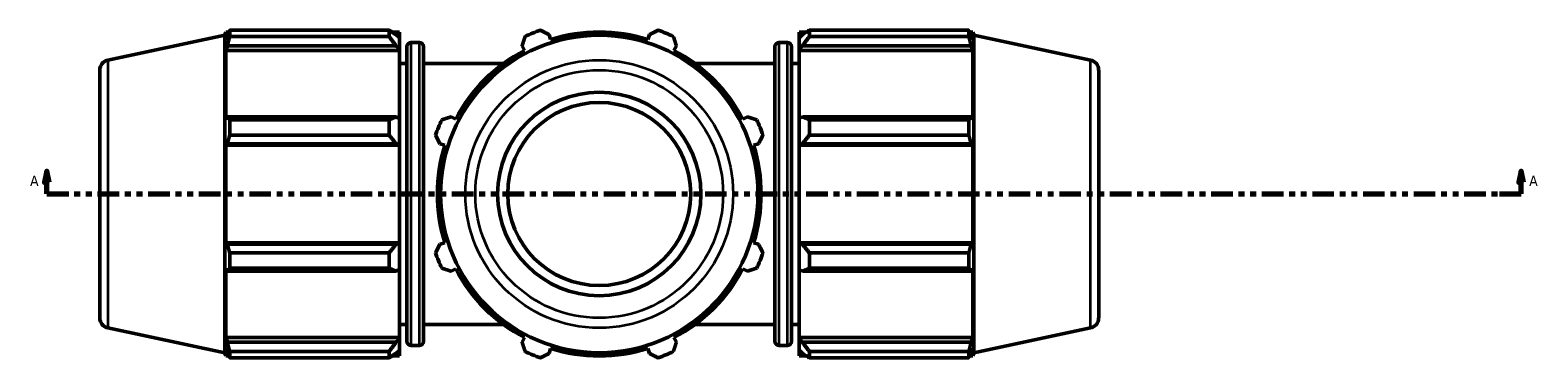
# Model space of a CAD drawing. Header units: inches. Extents: x -0.2 to 68, y -23.5 to 48.6.
# Tile 8 of 9: x 15.4 to 41.3, y 30.1 to 35.7. Entities that reach past the tile are written whole.
import ezdxf

# ---------------------------------------------------------------- set-up
doc = ezdxf.new("R2010")
doc.units = ezdxf.units.IN
doc.header["$MEASUREMENT"] = 0
doc.linetypes.add('DOUBLE_DASH_CHAIN', pattern=[1.2403, 0.6614, -0.0827, 0.1654, -0.0827, 0.1654, -0.0827])
for name, color, linetype, lineweight in [('Section Line (ANSI)', 7, 'DOUBLE_DASH_CHAIN', 70), ('Visible (ANSI)', 7, 'Continuous', 50), ('Visible Narrow (ANSI)', 7, 'Continuous', 35)]:
    doc.layers.add(name, color=color, linetype=linetype, lineweight=lineweight)
doc.styles.add('Label Text (ANSI)', font='tahoma.ttf')

# ---------------------------------------------------------------- blocks, each defined once
blk = doc.blocks.new('2dTransSection0')
at = {"layer": 'Section Line (ANSI)', "linetype": 'Continuous'}
for p, q in [((15.659, 33.322), (15.619, 33.125)), ((15.659, 33.125), (15.659, 33.322)), ((15.698, 33.125), (15.659, 33.322)), ((40.987, 33.322), (40.948, 33.125)), ((40.987, 33.125), (40.987, 33.322)), ((41.026, 33.125), (40.987, 33.322)), ((15.619, 33.125), (15.698, 33.125)), ((15.659, 32.929), (15.659, 33.125)), ((15.659, 32.929), (16.033, 32.929)), ((40.613, 32.929), (40.987, 32.929)), ((40.948, 33.125), (41.026, 33.125)), ((40.987, 32.929), (40.987, 33.125))]:
    blk.add_line(p, q, dxfattribs=at)
at = {"layer": 'Section Line (ANSI)', "linetype": 'DOUBLE_DASH_CHAIN', "ltscale": 0.558869}
blk.add_line((15.659, 32.929), (40.987, 32.929), dxfattribs=at)
at = {"layer": 'Section Line (ANSI)', "linetype": 'Continuous', "flags": 128}
for points in [[(15.698, 33.125), (15.659, 33.322), (15.619, 33.125), (15.698, 33.125)], [(41.026, 33.125), (40.987, 33.322), (40.948, 33.125), (41.026, 33.125)]]:
    blk.add_lwpolyline(points, dxfattribs=at)
at = {"layer": 'Section Line (ANSI)'}
for points in [[(15.698, 33.125), (15.659, 33.322), (15.619, 33.125), (15.698, 33.125)], [(41.026, 33.125), (40.987, 33.322), (40.948, 33.125), (41.026, 33.125)]]:
    blk.add_solid(points, dxfattribs=at)
at = {"layer": 'Section Line (ANSI)', "char_height": 0.18, "attachment_point": 7, "style": 'Label Text (ANSI)'}
for insert in [(15.369, 33.066), (41.124, 33.066)]:
    blk.add_mtext('A', dxfattribs=dict(at, insert=insert))

msp = doc.modelspace()

# ---------------------------------------------------------------- linework, layer by layer
at = {"layer": 'Visible (ANSI)'}
for p, q in [((16.7052, 35.2279), (18.7119, 35.6544)), ((18.7119, 35.6544), (18.7297, 35.7093)), ((18.7119, 35.6544), (18.7119, 30.2028)), ((18.7297, 35.7093), (18.7297, 35.5806)), ((18.7808, 35.7093), (18.7297, 35.7093)), ((18.7588, 35.6662), (18.7297, 35.5806)), ((18.7977, 35.742), (21.5355, 35.742)), ((18.7977, 35.742), (18.7977, 35.6339)), ((21.5355, 35.6339), (18.7977, 35.6339)), ((21.5355, 35.6339), (21.5355, 35.742)), ((21.7149, 35.7093), (21.5876, 35.7093)), ((21.7149, 35.6091), (21.6551, 35.6662)), ((21.7149, 35.6091), (21.7149, 35.7093)), ((21.7149, 35.6091), (21.7149, 35.4217)), ((22.059, 35.5299), (21.9127, 35.5299)), ((24.3107, 35.5806), (24.2837, 35.6662)), ((26.01, 35.6662), (25.983, 35.5806)), ((28.2347, 35.5299), (28.381, 35.5299)), ((28.5789, 35.7093), (28.5789, 35.6091)), ((28.5789, 35.7093), (28.7061, 35.7093)), ((28.6387, 35.6662), (28.5789, 35.6091)), ((28.5789, 35.4217), (28.5789, 35.6091)), ((28.7583, 35.742), (28.7583, 35.6339)), ((28.7583, 35.742), (31.496, 35.742)), ((31.496, 35.6339), (28.7583, 35.6339)), ((31.496, 35.6339), (31.496, 35.742)), ((31.5129, 35.7093), (31.564, 35.7093)), ((31.564, 35.5806), (31.5349, 35.6662)), ((31.564, 35.5806), (31.564, 35.7093)), ((31.5819, 35.6544), (31.564, 35.7093)), ((31.5819, 30.2028), (31.5819, 35.6544)), ((33.5885, 35.2279), (31.5819, 35.6544)), ((18.7297, 35.3951), (18.7588, 35.4747)), ((18.7297, 35.3951), (18.7297, 34.2126)), ((21.7149, 35.3951), (18.7297, 35.3951)), ((18.7588, 35.4747), (21.6551, 35.4747)), ((21.6551, 35.4747), (21.7149, 35.4217)), ((21.7149, 35.4217), (21.7149, 35.3951)), ((21.7149, 34.2264), (21.7149, 35.3951)), ((21.8429, 30.3972), (21.8429, 35.4601)), ((22.1289, 35.4601), (22.1289, 30.3972)), ((23.8214, 35.4747), (23.8629, 35.3951)), ((26.4308, 35.3951), (26.4723, 35.4747)), ((28.1649, 30.3972), (28.1649, 35.4601)), ((28.4509, 35.4601), (28.4509, 30.3972)), ((28.5789, 35.4217), (28.6387, 35.4747)), ((28.5789, 35.3951), (28.5789, 35.4217)), ((28.5789, 35.3951), (28.5789, 34.2264)), ((28.5789, 35.3951), (31.564, 35.3951)), ((28.6387, 35.4747), (31.5349, 35.4747)), ((31.5349, 35.4747), (31.564, 35.3951)), ((31.564, 34.2126), (31.564, 35.3951)), ((16.5669, 30.8001), (16.5669, 35.0571)), ((21.8429, 35.1711), (21.7149, 35.1711)), ((23.5026, 35.1711), (22.1289, 35.1711)), ((28.1649, 35.1711), (26.7911, 35.1711)), ((28.4509, 35.1711), (28.5789, 35.1711)), ((33.7269, 35.0571), (33.7269, 30.8001)), ((18.7588, 34.254), (18.7297, 34.2126)), ((21.6551, 34.254), (18.7588, 34.254)), ((18.7977, 34.2021), (21.5355, 34.2021)), ((18.7977, 34.2021), (18.7977, 33.9411)), ((21.5355, 33.9411), (21.5355, 34.2021)), ((21.7149, 34.2264), (21.6551, 34.254)), ((21.7149, 34.2264), (21.7149, 33.7738)), ((22.6803, 34.2126), (22.6008, 34.254)), ((27.6929, 34.254), (27.6134, 34.2126)), ((28.6387, 34.254), (28.5789, 34.2264)), ((28.5789, 33.7738), (28.5789, 34.2264)), ((31.5349, 34.254), (28.6387, 34.254)), ((28.7583, 34.2021), (28.7583, 33.9411)), ((28.7583, 34.2021), (31.496, 34.2021)), ((31.496, 33.9411), (31.496, 34.2021)), ((31.564, 34.2126), (31.5349, 34.254)), ((21.5355, 33.9411), (18.7977, 33.9411)), ((31.496, 33.9411), (28.7583, 33.9411)), ((18.7297, 33.7648), (18.7588, 33.7918)), ((18.7297, 33.7648), (18.7297, 32.0925)), ((21.7149, 33.7648), (18.7297, 33.7648)), ((18.7588, 33.7918), (21.6551, 33.7918)), ((21.6551, 33.7918), (21.7149, 33.7738)), ((21.7149, 33.7738), (21.7149, 33.7648)), ((21.7149, 32.0925), (21.7149, 33.7648)), ((22.4093, 33.7918), (22.4949, 33.7648)), ((27.7989, 33.7648), (27.8844, 33.7918)), ((28.5789, 33.7738), (28.6387, 33.7918)), ((28.5789, 33.7648), (28.5789, 33.7738)), ((28.5789, 33.7648), (28.5789, 32.0925)), ((28.5789, 33.7648), (31.564, 33.7648)), ((28.6387, 33.7918), (31.5349, 33.7918)), ((31.5349, 33.7918), (31.564, 33.7648)), ((31.564, 32.0925), (31.564, 33.7648)), ((18.7588, 32.0655), (18.7297, 32.0925)), ((21.7149, 32.0925), (18.7297, 32.0925)), ((21.6551, 32.0655), (18.7588, 32.0655)), ((18.7977, 31.9162), (21.5355, 31.9162)), ((18.7977, 31.9162), (18.7977, 31.6552)), ((21.5355, 31.6552), (21.5355, 31.9162)), ((21.7149, 32.0835), (21.6551, 32.0655)), ((21.7149, 32.0925), (21.7149, 32.0835)), ((21.7149, 32.0835), (21.7149, 31.6308)), ((22.4949, 32.0925), (22.4093, 32.0655)), ((27.8844, 32.0655), (27.7989, 32.0925)), ((28.5789, 32.0835), (28.5789, 32.0925)), ((28.5789, 32.0925), (31.564, 32.0925)), ((28.5789, 31.6308), (28.5789, 32.0835)), ((28.6387, 32.0655), (28.5789, 32.0835)), ((31.5349, 32.0655), (28.6387, 32.0655)), ((28.7583, 31.9162), (28.7583, 31.6552)), ((28.7583, 31.9162), (31.496, 31.9162)), ((31.496, 31.6552), (31.496, 31.9162)), ((31.564, 32.0925), (31.5349, 32.0655)), ((18.7297, 31.6446), (18.7297, 30.4621)), ((18.7297, 31.6446), (18.7588, 31.6032)), ((18.7588, 31.6032), (21.6551, 31.6032)), ((21.5355, 31.6552), (18.7977, 31.6552)), ((21.6551, 31.6032), (21.7149, 31.6308)), ((21.7149, 30.4621), (21.7149, 31.6308)), ((22.6008, 31.6032), (22.6803, 31.6446)), ((27.6134, 31.6446), (27.6929, 31.6032)), ((28.5789, 31.6308), (28.5789, 30.4621)), ((28.5789, 31.6308), (28.6387, 31.6032)), ((28.6387, 31.6032), (31.5349, 31.6032)), ((31.496, 31.6552), (28.7583, 31.6552)), ((31.5349, 31.6032), (31.564, 31.6446)), ((31.564, 30.4621), (31.564, 31.6446)), ((16.7052, 30.6293), (18.7119, 30.2028)), ((21.8429, 30.6861), (21.7149, 30.6861)), ((23.5026, 30.6861), (22.1289, 30.6861)), ((28.1649, 30.6861), (26.7911, 30.6861)), ((28.4509, 30.6861), (28.5789, 30.6861)), ((33.5885, 30.6293), (31.5819, 30.2028)), ((18.7588, 30.3825), (18.7297, 30.4621)), ((21.7149, 30.4621), (18.7297, 30.4621)), ((21.6551, 30.3825), (18.7588, 30.3825)), ((21.7149, 30.4356), (21.6551, 30.3825)), ((21.7149, 30.4621), (21.7149, 30.4356)), ((21.7149, 30.4356), (21.7149, 30.2481)), ((22.059, 30.3273), (21.9127, 30.3273)), ((23.8629, 30.4621), (23.8214, 30.3825)), ((26.4723, 30.3825), (26.4308, 30.4621)), ((28.2347, 30.3273), (28.381, 30.3273)), ((28.5789, 30.4356), (28.5789, 30.4621)), ((28.5789, 30.4621), (31.564, 30.4621)), ((28.5789, 30.2481), (28.5789, 30.4356)), ((28.6387, 30.3825), (28.5789, 30.4356)), ((31.5349, 30.3825), (28.6387, 30.3825)), ((31.564, 30.4621), (31.5349, 30.3825)), ((18.7119, 30.2028), (18.7297, 30.1479)), ((18.7297, 30.2766), (18.7297, 30.1479)), ((18.7297, 30.2766), (18.7588, 30.1911)), ((18.7808, 30.1479), (18.7297, 30.1479)), ((18.7977, 30.2234), (21.5355, 30.2234)), ((18.7977, 30.2234), (18.7977, 30.1152)), ((21.5355, 30.1152), (18.7977, 30.1152)), ((21.5355, 30.1152), (21.5355, 30.2234)), ((21.7149, 30.1479), (21.5876, 30.1479)), ((21.6551, 30.1911), (21.7149, 30.2481)), ((21.7149, 30.1479), (21.7149, 30.2481)), ((24.2837, 30.1911), (24.3107, 30.2766)), ((25.983, 30.2766), (26.01, 30.1911)), ((28.5789, 30.2481), (28.5789, 30.1479)), ((28.5789, 30.2481), (28.6387, 30.1911)), ((28.5789, 30.1479), (28.7061, 30.1479)), ((28.7583, 30.2234), (28.7583, 30.1152)), ((28.7583, 30.2234), (31.496, 30.2234)), ((31.496, 30.1152), (28.7583, 30.1152)), ((31.496, 30.1152), (31.496, 30.2234)), ((31.5129, 30.1479), (31.564, 30.1479)), ((31.5349, 30.1911), (31.564, 30.2766)), ((31.564, 30.1479), (31.564, 30.2766)), ((31.5819, 30.2028), (31.564, 30.1479))]:
    msp.add_line(p, q, dxfattribs=at)
for radius in [2.7258, 1.7461, 1.5715]:
    msp.add_circle((25.1469, 32.9286), radius, dxfattribs=at)
for centre, radius, start, end in [((21.9127, 35.4601), 0.0698, 90, 180), ((22.059, 35.4601), 0.0698, 0, 90), ((25.1469, 32.9286), 2.99, 109.79198, 115.20802), ((25.1469, 32.9286), 2.7807, 72.5, 107.5), ((25.1469, 32.9286), 2.99, 64.79198, 70.20802), ((28.2347, 35.4601), 0.0698, 90, 180), ((28.381, 35.4601), 0.0698, 0, 90), ((16.7415, 35.0571), 0.1746, 102, 180), ((25.1469, 32.9286), 2.7807, 117.5, 152.5), ((25.1469, 32.9286), 2.7807, 27.5, 62.5), ((33.5522, 35.0571), 0.1746, 0, 78), ((25.1469, 32.9286), 2.99, 154.79198, 160.20802), ((25.1469, 32.9286), 2.99, 19.79198, 25.20802), ((25.1469, 32.9286), 2.7807, 162.5, 197.5), ((25.1469, 32.9286), 2.7807, 342.5, 17.5), ((25.1469, 32.9286), 2.99, 199.79198, 205.20802), ((25.1469, 32.9286), 2.99, 334.79198, 340.20802), ((25.1469, 32.9286), 2.7807, 207.5, 242.5), ((25.1469, 32.9286), 2.7807, 297.5, 332.5), ((16.7415, 30.8001), 0.1746, 180, 258), ((33.5522, 30.8001), 0.1746, 282, 0), ((21.9127, 30.3972), 0.0698, 180, 270), ((22.059, 30.3972), 0.0698, 270, 0), ((28.2347, 30.3972), 0.0698, 180, 270), ((28.381, 30.3972), 0.0698, 270, 0), ((25.1469, 32.9286), 2.99, 244.79198, 250.20802), ((25.1469, 32.9286), 2.7807, 252.5, 287.5), ((25.1469, 32.9286), 2.99, 289.79198, 295.20802)]:
    msp.add_arc(centre, radius, start, end, dxfattribs=at)
for points, weights in [([(18.7588, 35.6662), (18.7775, 35.7033), (18.7977, 35.742)], [1.00108659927, 1.00095178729, 1]), ([(18.7977, 35.6339), (18.7775, 35.5527), (18.7588, 35.4747)], [1, 1.00095178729, 1.00108659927]), ([(21.6551, 35.6662), (21.5976, 35.7033), (21.5355, 35.742)], [1.00621965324, 1.0119019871, 1.01678570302]), ([(21.5355, 35.6339), (21.5976, 35.5527), (21.6551, 35.4747)], [1.01678570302, 1.0119019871, 1.00621965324]), ([(23.8214, 35.4747), (23.8469, 35.5527), (23.8734, 35.6339)], [1.00108659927, 1.00095178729, 1]), ([(24.1344, 35.742), (24.2106, 35.7033), (24.2837, 35.6662)], [1, 1.00095178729, 1.00108659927]), ([(26.01, 35.6662), (26.0831, 35.7033), (26.1593, 35.742)], [1.00108659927, 1.00095178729, 1]), ([(26.4203, 35.6339), (26.4468, 35.5527), (26.4723, 35.4747)], [1, 1.00095178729, 1.00108659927]), ([(28.7583, 35.742), (28.6961, 35.7033), (28.6387, 35.6662)], [1.01678570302, 1.0119019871, 1.00621965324]), ([(28.6387, 35.4747), (28.6961, 35.5527), (28.7583, 35.6339)], [1.00621965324, 1.0119019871, 1.01678570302]), ([(31.496, 35.742), (31.5162, 35.7033), (31.5349, 35.6662)], [1, 1.00095178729, 1.00108659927]), ([(31.5349, 35.4747), (31.5162, 35.5527), (31.496, 35.6339)], [1.00108659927, 1.00095178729, 1]), ([(18.7588, 34.254), (18.7775, 34.2286), (18.7977, 34.2021)], [1.00108659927, 1.00095178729, 1]), ([(21.6551, 34.254), (21.5976, 34.2286), (21.5355, 34.2021)], [1.00621965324, 1.0119019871, 1.01678570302]), ([(22.4416, 34.2021), (22.5228, 34.2286), (22.6008, 34.254)], [1, 1.00095178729, 1.00108659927]), ([(27.6929, 34.254), (27.7709, 34.2286), (27.8521, 34.2021)], [1.00108659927, 1.00095178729, 1]), ([(28.7583, 34.2021), (28.6961, 34.2286), (28.6387, 34.254)], [1.01678570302, 1.0119019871, 1.00621965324]), ([(31.496, 34.2021), (31.5162, 34.2286), (31.5349, 34.254)], [1, 1.00095178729, 1.00108659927]), ([(18.7977, 33.9411), (18.7775, 33.8649), (18.7588, 33.7918)], [1, 1.00095178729, 1.00108659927]), ([(21.5355, 33.9411), (21.5976, 33.8649), (21.6551, 33.7918)], [1.01678570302, 1.0119019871, 1.00621965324]), ([(22.4093, 33.7918), (22.3722, 33.8649), (22.3335, 33.9411)], [1.00108659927, 1.00095178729, 1]), ([(27.9602, 33.9411), (27.9215, 33.8649), (27.8844, 33.7918)], [1, 1.00095178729, 1.00108659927]), ([(28.6387, 33.7918), (28.6961, 33.8649), (28.7583, 33.9411)], [1.00621965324, 1.0119019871, 1.01678570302]), ([(31.5349, 33.7918), (31.5162, 33.8649), (31.496, 33.9411)], [1.00108659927, 1.00095178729, 1]), ([(18.7588, 32.0655), (18.7775, 31.9924), (18.7977, 31.9162)], [1.00108659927, 1.00095178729, 1]), ([(21.6551, 32.0655), (21.5976, 31.9924), (21.5355, 31.9162)], [1.00621965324, 1.0119019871, 1.01678570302]), ([(22.3335, 31.9162), (22.3722, 31.9924), (22.4093, 32.0655)], [1, 1.00095178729, 1.00108659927]), ([(27.8844, 32.0655), (27.9215, 31.9924), (27.9602, 31.9162)], [1.00108659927, 1.00095178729, 1]), ([(28.7583, 31.9162), (28.6961, 31.9924), (28.6387, 32.0655)], [1.01678570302, 1.0119019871, 1.00621965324]), ([(31.496, 31.9162), (31.5162, 31.9924), (31.5349, 32.0655)], [1, 1.00095178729, 1.00108659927]), ([(18.7977, 31.6552), (18.7775, 31.6287), (18.7588, 31.6032)], [1, 1.00095178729, 1.00108659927]), ([(21.5355, 31.6552), (21.5976, 31.6287), (21.6551, 31.6032)], [1.01678570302, 1.0119019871, 1.00621965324]), ([(22.6008, 31.6032), (22.5228, 31.6287), (22.4416, 31.6552)], [1.00108659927, 1.00095178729, 1]), ([(27.8521, 31.6552), (27.7709, 31.6287), (27.6929, 31.6032)], [1, 1.00095178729, 1.00108659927]), ([(28.6387, 31.6032), (28.6961, 31.6287), (28.7583, 31.6552)], [1.00621965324, 1.0119019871, 1.01678570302]), ([(31.5349, 31.6032), (31.5162, 31.6287), (31.496, 31.6552)], [1.00108659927, 1.00095178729, 1]), ([(18.7588, 30.3825), (18.7775, 30.3046), (18.7977, 30.2234)], [1.00108659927, 1.00095178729, 1]), ([(21.6551, 30.3825), (21.5976, 30.3046), (21.5355, 30.2234)], [1.00621965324, 1.0119019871, 1.01678570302]), ([(23.8734, 30.2234), (23.8469, 30.3046), (23.8214, 30.3825)], [1, 1.00095178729, 1.00108659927]), ([(26.4723, 30.3825), (26.4468, 30.3046), (26.4203, 30.2234)], [1.00108659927, 1.00095178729, 1]), ([(28.7583, 30.2234), (28.6961, 30.3046), (28.6387, 30.3825)], [1.01678570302, 1.0119019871, 1.00621965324]), ([(31.496, 30.2234), (31.5162, 30.3046), (31.5349, 30.3825)], [1, 1.00095178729, 1.00108659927]), ([(18.7977, 30.1152), (18.7775, 30.1539), (18.7588, 30.1911)], [1, 1.00095178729, 1.00108659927]), ([(21.5355, 30.1152), (21.5976, 30.1539), (21.6551, 30.1911)], [1.01678570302, 1.0119019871, 1.00621965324]), ([(24.2837, 30.1911), (24.2106, 30.1539), (24.1344, 30.1152)], [1.00108659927, 1.00095178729, 1]), ([(26.1593, 30.1152), (26.0831, 30.1539), (26.01, 30.1911)], [1, 1.00095178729, 1.00108659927]), ([(28.6387, 30.1911), (28.6961, 30.1539), (28.7583, 30.1152)], [1.00621965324, 1.0119019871, 1.01678570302]), ([(31.5349, 30.1911), (31.5162, 30.1539), (31.496, 30.1152)], [1.00108659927, 1.00095178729, 1])]:
    msp.add_rational_spline(points, weights, degree=2, dxfattribs=at)
at = {"layer": 'Visible Narrow (ANSI)'}
for p, q in [((21.9127, 35.4979), (21.9127, 30.3594)), ((22.059, 30.3594), (22.059, 35.4979)), ((28.2347, 35.4979), (28.2347, 30.3594)), ((28.381, 30.3594), (28.381, 35.4979)), ((16.7052, 35.1996), (16.7052, 30.6577)), ((33.5885, 30.6577), (33.5885, 35.1996))]:
    msp.add_line(p, q, dxfattribs=at)
for radius in [2.2993, 2.1285]:
    msp.add_circle((25.1469, 32.9286), radius, dxfattribs=at)

# ---------------------------------------------------------------- block references
at = {"layer": 'Section Line (ANSI)'}
msp.add_blockref('2dTransSection0', (0, 0), dxfattribs=at)

doc.saveas('drawing.dxf')
